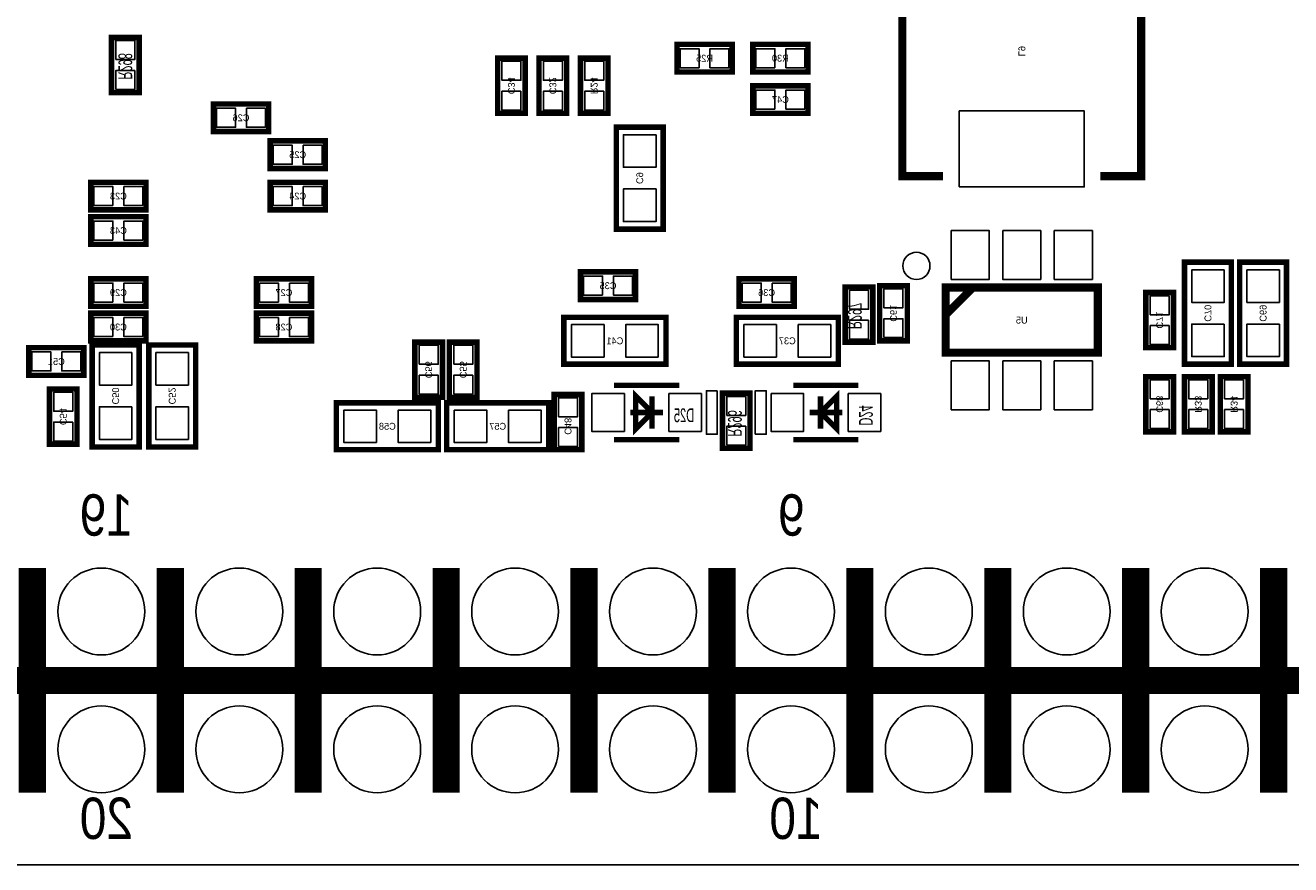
# Model space of a CAD drawing. Extents: x -7 to 92, y 0 to 100.
# Tile 11 of 16: x 53 to 76, y 0 to 15. Entities that reach past the tile are written whole.
import ezdxf
from ezdxf.enums import TextEntityAlignment as Align

# ---------------------------------------------------------------- set-up
doc = ezdxf.new("R2010")
doc.units = 0
for name, color, linetype in [('BG_OUTLINE', 12, 'CONTINUOUS'), ('BG_SILKSCREEN_BOTTOM', 150, 'CONTINUOUS'), ('PG_SILKSCREEN_BOTTOM', 150, 'CONTINUOUS'), ('PIN_BOTTOM', 200, 'CONTINUOUS'), ('RD_SILKSCREEN_BOTTOM', 150, 'CONTINUOUS')]:
    doc.layers.add(name, color=color, linetype=linetype)

msp = doc.modelspace()

# ---------------------------------------------------------------- linework, layer by layer
at = {"layer": 'BG_OUTLINE'}
msp.add_lwpolyline([(0, 1.500124), (0, 54.500018, -0.414227), (1.500124, 55.999888), (15.999968, 55.999888, -0.414241), (16.999966, 54.99989), (16.999966, 52.500022, 0.414244), (18.50009, 50.999898, 0.414204), (19.99996, 52.500022), (19.99996, 54.99989, -0.414226), (20.999958, 55.999888), (21.3614, 55.999888), (83.49996, 55.999888, -0.414216), (85.000084, 54.500018), (85.000084, 1.500124, -0.414251), (83.49996, 0), (1.500124, 0, -0.414262)], format="xyb", close=True, dxfattribs=at)
at = {"layer": 'PG_SILKSCREEN_BOTTOM'}
for points, const_width in [([(69.415914, 12.68603), (68.666106, 12.68603), (68.666106, 17.28597), (69.415914, 17.28597)], 0.150114), ([(72.316086, 17.28597), (73.065894, 17.28597), (73.065894, 12.68603), (72.316086, 12.68603)], 0.150114), ([(54.102, 14.224), (54.102, 15.24), (54.61, 15.24), (54.61, 14.224), (54.102, 14.224)], 0.1016), ([(65.532, 14.605), (64.516, 14.605), (64.516, 15.113), (65.532, 15.113), (65.532, 14.605)], 0.1016), ([(66.929, 14.605), (65.913, 14.605), (65.913, 15.113), (66.929, 15.113), (66.929, 14.605)], 0.1016), ([(61.722, 14.859), (61.722, 13.843), (61.214, 13.843), (61.214, 14.859), (61.722, 14.859)], 0.1016), ([(62.484, 14.859), (62.484, 13.843), (61.976, 13.843), (61.976, 14.859), (62.484, 14.859)], 0.1016), ([(63.246, 14.859), (63.246, 13.843), (62.738, 13.843), (62.738, 14.859), (63.246, 14.859)], 0.1016), ([(66.929, 13.843), (65.913, 13.843), (65.913, 14.351), (66.929, 14.351), (66.929, 13.843)], 0.1016), ([(55.97906, 14.01572), (56.99506, 14.01572), (56.99506, 13.50772), (55.97906, 13.50772), (55.97906, 14.01572)], 0.1016), ([(63.3984, 13.589), (63.3984, 11.7094), (64.262, 11.7094), (64.262, 13.589), (63.3984, 13.589)], 0.1016), ([(57.023, 13.335), (58.039, 13.335), (58.039, 12.827), (57.023, 12.827), (57.023, 13.335)], 0.1016), ([(54.737, 12.065), (53.721, 12.065), (53.721, 12.573), (54.737, 12.573), (54.737, 12.065)], 0.1016), ([(57.023, 12.573), (58.039, 12.573), (58.039, 12.065), (57.023, 12.065), (57.023, 12.573)], 0.1016), ([(54.737, 11.43), (53.721, 11.43), (53.721, 11.938), (54.737, 11.938), (54.737, 11.43)], 0.1016), ([(63.754, 10.414), (62.738, 10.414), (62.738, 10.922), (63.754, 10.922), (63.754, 10.414)], 0.1016), ([(73.8632, 11.0998), (73.8632, 9.2202), (74.7268, 9.2202), (74.7268, 11.0998), (73.8632, 11.0998)], 0.1016), ([(74.8792, 11.0998), (74.8792, 9.2202), (75.7428, 9.2202), (75.7428, 11.0998), (74.8792, 11.0998)], 0.1016), ([(54.737, 10.287), (53.721, 10.287), (53.721, 10.795), (54.737, 10.795), (54.737, 10.287)], 0.1016), ([(56.769, 10.795), (57.785, 10.795), (57.785, 10.287), (56.769, 10.287), (56.769, 10.795)], 0.1016), ([(65.659, 10.795), (66.675, 10.795), (66.675, 10.287), (65.659, 10.287), (65.659, 10.795)], 0.1016), ([(68.1228, 10.6426), (68.1228, 9.6266), (67.6148, 9.6266), (67.6148, 10.6426), (68.1228, 10.6426)], 0.1016), ([(68.2498, 9.652), (68.2498, 10.668), (68.7578, 10.668), (68.7578, 9.652), (68.2498, 9.652)], 0.1016), ([(69.465952, 9.433052), (69.465952, 10.632948), (72.266048, 10.632948), (72.266048, 9.433052), (69.465952, 9.433052)], 0.150114), ([(69.465952, 10.133076), (69.966078, 10.632948)], 0.150114), ([(73.66, 10.541), (73.66, 9.525), (73.152, 9.525), (73.152, 10.541), (73.66, 10.541)], 0.1016), ([(54.737, 9.652), (53.721, 9.652), (53.721, 10.16), (54.737, 10.16), (54.737, 9.652)], 0.1016), ([(56.769, 10.16), (57.785, 10.16), (57.785, 9.652), (56.769, 9.652), (56.769, 10.16)], 0.1016), ([(64.3128, 10.0838), (62.4332, 10.0838), (62.4332, 9.2202), (64.3128, 9.2202), (64.3128, 10.0838)], 0.1016), ([(65.6082, 9.2202), (67.4878, 9.2202), (67.4878, 10.0838), (65.6082, 10.0838), (65.6082, 9.2202)], 0.1016), ([(52.578, 9.525), (53.594, 9.525), (53.594, 9.017), (52.578, 9.017), (52.578, 9.525)], 0.1016), ([(53.7464, 9.5758), (53.7464, 7.6962), (54.61, 7.6962), (54.61, 9.5758), (53.7464, 9.5758)], 0.1016), ([(55.6514, 7.6962), (55.6514, 9.5758), (54.7878, 9.5758), (54.7878, 7.6962), (55.6514, 7.6962)], 0.1016), ([(59.689746, 8.6106), (59.689746, 9.6266), (60.197746, 9.6266), (60.197746, 8.6106), (59.689746, 8.6106)], 0.1016), ([(60.324746, 8.6106), (60.324746, 9.6266), (60.832746, 9.6266), (60.832746, 8.6106), (60.324746, 8.6106)], 0.1016), ([(64.557148, 8.831326), (63.357252, 8.831326)], 0.100076), ([(66.659252, 8.831326), (67.859148, 8.831326)], 0.100076), ([(73.66, 8.9916), (73.66, 7.9756), (73.152, 7.9756), (73.152, 8.9916), (73.66, 8.9916)], 0.1016), ([(74.3712, 8.9916), (74.3712, 7.9756), (73.8632, 7.9756), (73.8632, 8.9916), (74.3712, 8.9916)], 0.1016), ([(75.0316, 8.9916), (75.0316, 7.9756), (74.5236, 7.9756), (74.5236, 8.9916), (75.0316, 8.9916)], 0.1016), ([(53.467, 8.763), (53.467, 7.747), (52.959, 7.747), (52.959, 8.763), (53.467, 8.763)], 0.1016), ([(62.2554, 7.6454), (62.2554, 8.6614), (62.7634, 8.6614), (62.7634, 7.6454), (62.2554, 7.6454)], 0.1016), ([(63.757302, 8.631174), (64.057276, 8.3312), (63.757302, 8.031226), (63.757302, 8.631174)], 0.100076), ([(64.057276, 8.631174), (64.057276, 8.031226)], 0.100076), ([(65.3542, 7.6708), (65.3542, 8.6868), (65.8622, 8.6868), (65.8622, 7.6708), (65.3542, 7.6708)], 0.1016), ([(67.459098, 8.031226), (67.159124, 8.3312), (67.459098, 8.631174), (67.459098, 8.031226)], 0.100076), ([(67.159124, 8.031226), (67.159124, 8.631174)], 0.100076), ([(60.1218, 8.509), (58.2422, 8.509), (58.2422, 7.6454), (60.1218, 7.6454), (60.1218, 8.509)], 0.1016), ([(60.2742, 7.6454), (62.1538, 7.6454), (62.1538, 8.509), (60.2742, 8.509), (60.2742, 7.6454)], 0.1016), ([(64.257174, 8.3312), (63.657226, 8.3312)], 0.100076), ([(66.959226, 8.3312), (67.559174, 8.3312)], 0.100076), ([(64.557148, 7.831074), (63.357252, 7.831074)], 0.100076), ([(66.659252, 7.831074), (67.859148, 7.831074)], 0.100076), ([(52.645056, 5.465064), (52.645056, 1.324864)], 0.500126), ([(55.185056, 5.465064), (55.185056, 1.324864)], 0.500126), ([(57.725056, 5.465064), (57.725056, 1.324864)], 0.500126), ([(60.265056, 5.465064), (60.265056, 1.324864)], 0.500126), ([(62.805056, 5.465064), (62.805056, 1.324864)], 0.500126), ([(65.345056, 5.465064), (65.345056, 1.324864)], 0.500126), ([(67.885056, 5.465064), (67.885056, 1.324864)], 0.500126), ([(70.425056, 5.465064), (70.425056, 1.324864)], 0.500126), ([(72.965056, 5.465064), (72.965056, 1.324864)], 0.500126), ([(75.505056, 5.465064), (75.505056, 1.324864)], 0.500126), ([(77.445108, 3.394964), (27.645106, 3.394964)], 0.500126)]:
    msp.add_lwpolyline(points, dxfattribs=dict(at, const_width=const_width))
msp.add_lwpolyline([(69.175884, 11.032998, 1), (68.676116, 11.033002, 1)], format="xyb", close=True, dxfattribs=at)
for points in [[(65.257172, 8.73125), (65.257172, 7.93115), (65.057274, 7.93115), (65.057274, 8.73125)], [(65.959228, 7.93115), (65.959228, 8.73125), (66.159126, 8.73125), (66.159126, 7.93115)]]:
    msp.add_lwpolyline(points, close=True, dxfattribs=at)
at = {"layer": 'PIN_BOTTOM'}
for points in [[(54.180994, 14.832076), (54.531006, 14.832076), (54.531006, 15.182088), (54.180994, 15.182088)], [(64.923924, 14.683994), (64.923924, 15.034006), (64.573912, 15.034006), (64.573912, 14.683994)], [(65.474088, 14.683994), (65.474088, 15.034006), (65.124076, 15.034006), (65.124076, 14.683994)], [(66.320924, 14.683994), (66.320924, 15.034006), (65.970912, 15.034006), (65.970912, 14.683994)], [(66.871088, 14.683994), (66.871088, 15.034006), (66.521076, 15.034006), (66.521076, 14.683994)], [(61.643006, 14.801088), (61.292994, 14.801088), (61.292994, 14.451076), (61.643006, 14.451076)], [(62.405006, 14.801088), (62.054994, 14.801088), (62.054994, 14.451076), (62.405006, 14.451076)], [(63.167006, 14.801088), (62.816994, 14.801088), (62.816994, 14.451076), (63.167006, 14.451076)], [(54.180994, 14.281912), (54.531006, 14.281912), (54.531006, 14.631924), (54.180994, 14.631924)], [(61.643006, 14.250924), (61.292994, 14.250924), (61.292994, 13.900912), (61.643006, 13.900912)], [(62.405006, 14.250924), (62.054994, 14.250924), (62.054994, 13.900912), (62.405006, 13.900912)], [(63.167006, 14.250924), (62.816994, 14.250924), (62.816994, 13.900912), (63.167006, 13.900912)], [(66.320924, 13.921994), (66.320924, 14.272006), (65.970912, 14.272006), (65.970912, 13.921994)], [(66.871088, 13.921994), (66.871088, 14.272006), (66.521076, 14.272006), (66.521076, 13.921994)], [(56.036972, 13.936726), (56.036972, 13.586714), (56.386984, 13.586714), (56.386984, 13.936726)], [(56.587136, 13.936726), (56.587136, 13.586714), (56.937148, 13.586714), (56.937148, 13.936726)], [(69.716015, 12.485878), (72.015985, 12.485878), (72.015985, 13.885926), (69.716015, 13.885926)], [(64.12992, 13.448792), (63.53048, 13.448792), (63.53048, 12.849352), (64.12992, 12.849352)], [(57.080912, 13.256006), (57.080912, 12.905994), (57.430924, 12.905994), (57.430924, 13.256006)], [(57.631076, 13.256006), (57.631076, 12.905994), (57.981088, 12.905994), (57.981088, 13.256006)], [(54.128924, 12.143994), (54.128924, 12.494006), (53.778912, 12.494006), (53.778912, 12.143994)], [(54.679088, 12.143994), (54.679088, 12.494006), (54.329076, 12.494006), (54.329076, 12.143994)], [(57.080912, 12.494006), (57.080912, 12.143994), (57.430924, 12.143994), (57.430924, 12.494006)], [(57.631076, 12.494006), (57.631076, 12.143994), (57.981088, 12.143994), (57.981088, 12.494006)], [(64.12992, 12.449048), (63.53048, 12.449048), (63.53048, 11.849608), (64.12992, 11.849608)], [(54.128924, 11.508994), (54.128924, 11.859006), (53.778912, 11.859006), (53.778912, 11.508994)], [(54.679088, 11.508994), (54.679088, 11.859006), (54.329076, 11.859006), (54.329076, 11.508994)], [(69.566028, 11.682857), (69.566028, 10.782935), (70.266052, 10.782935), (70.266052, 11.682857)], [(70.515988, 11.682857), (70.515988, 10.782935), (71.216012, 10.782935), (71.216012, 11.682857)], [(71.465948, 11.682857), (71.465948, 10.782935), (72.165972, 10.782935), (72.165972, 11.682857)], [(74.59472, 10.959592), (73.99528, 10.959592), (73.99528, 10.360152), (74.59472, 10.360152)], [(75.61072, 10.959592), (75.01128, 10.959592), (75.01128, 10.360152), (75.61072, 10.360152)], [(63.145924, 10.492994), (63.145924, 10.843006), (62.795912, 10.843006), (62.795912, 10.492994)], [(63.696088, 10.492994), (63.696088, 10.843006), (63.346076, 10.843006), (63.346076, 10.492994)], [(54.128924, 10.365994), (54.128924, 10.716006), (53.778912, 10.716006), (53.778912, 10.365994)], [(54.679088, 10.365994), (54.679088, 10.716006), (54.329076, 10.716006), (54.329076, 10.365994)], [(56.826912, 10.716006), (56.826912, 10.365994), (57.176924, 10.365994), (57.176924, 10.716006)], [(57.377076, 10.716006), (57.377076, 10.365994), (57.727088, 10.365994), (57.727088, 10.716006)], [(65.716912, 10.716006), (65.716912, 10.365994), (66.066924, 10.365994), (66.066924, 10.716006)], [(66.267076, 10.716006), (66.267076, 10.365994), (66.617088, 10.365994), (66.617088, 10.716006)], [(68.043806, 10.584688), (67.693794, 10.584688), (67.693794, 10.234676), (68.043806, 10.234676)], [(68.328794, 10.260076), (68.678806, 10.260076), (68.678806, 10.610088), (68.328794, 10.610088)], [(73.581006, 10.483088), (73.230994, 10.483088), (73.230994, 10.133076), (73.581006, 10.133076)], [(54.128924, 9.730994), (54.128924, 10.081006), (53.778912, 10.081006), (53.778912, 9.730994)], [(54.679088, 9.730994), (54.679088, 10.081006), (54.329076, 10.081006), (54.329076, 9.730994)], [(56.826912, 10.081006), (56.826912, 9.730994), (57.176924, 9.730994), (57.176924, 10.081006)], [(57.377076, 10.081006), (57.377076, 9.730994), (57.727088, 9.730994), (57.727088, 10.081006)], [(68.043806, 10.034524), (67.693794, 10.034524), (67.693794, 9.684512), (68.043806, 9.684512)], [(68.328794, 9.709912), (68.678806, 9.709912), (68.678806, 10.059924), (68.328794, 10.059924)], [(63.172848, 9.35228), (63.172848, 9.95172), (62.573408, 9.95172), (62.573408, 9.35228)], [(64.172592, 9.35228), (64.172592, 9.95172), (63.573152, 9.95172), (63.573152, 9.35228)], [(65.748408, 9.95172), (65.748408, 9.35228), (66.347848, 9.35228), (66.347848, 9.95172)], [(66.748152, 9.95172), (66.748152, 9.35228), (67.347592, 9.35228), (67.347592, 9.95172)], [(73.581006, 9.932924), (73.230994, 9.932924), (73.230994, 9.582912), (73.581006, 9.582912)], [(74.59472, 9.959848), (73.99528, 9.959848), (73.99528, 9.360408), (74.59472, 9.360408)], [(75.61072, 9.959848), (75.01128, 9.959848), (75.01128, 9.360408), (75.61072, 9.360408)], [(59.76874, 9.218676), (60.118752, 9.218676), (60.118752, 9.568688), (59.76874, 9.568688)], [(60.40374, 9.218676), (60.753752, 9.218676), (60.753752, 9.568688), (60.40374, 9.568688)], [(52.635912, 9.446006), (52.635912, 9.095994), (52.985924, 9.095994), (52.985924, 9.446006)], [(53.186076, 9.446006), (53.186076, 9.095994), (53.536088, 9.095994), (53.536088, 9.446006)], [(54.47792, 9.435592), (53.87848, 9.435592), (53.87848, 8.836152), (54.47792, 8.836152)], [(54.91988, 8.836152), (55.51932, 8.836152), (55.51932, 9.435592), (54.91988, 9.435592)], [(69.566028, 9.283065), (69.566028, 8.383143), (70.266052, 8.383143), (70.266052, 9.283065)], [(70.515988, 9.283065), (70.515988, 8.383143), (71.216012, 8.383143), (71.216012, 9.283065)], [(71.465948, 9.283065), (71.465948, 8.383143), (72.165972, 8.383143), (72.165972, 9.283065)], [(59.76874, 8.668512), (60.118752, 8.668512), (60.118752, 9.018524), (59.76874, 9.018524)], [(60.40374, 8.668512), (60.753752, 8.668512), (60.753752, 9.018524), (60.40374, 9.018524)], [(73.581006, 8.933688), (73.230994, 8.933688), (73.230994, 8.583676), (73.581006, 8.583676)], [(74.292206, 8.933688), (73.942194, 8.933688), (73.942194, 8.583676), (74.292206, 8.583676)], [(74.952606, 8.933688), (74.602594, 8.933688), (74.602594, 8.583676), (74.952606, 8.583676)], [(53.388006, 8.705088), (53.037994, 8.705088), (53.037994, 8.355076), (53.388006, 8.355076)], [(63.547244, 7.981188), (63.547244, 8.681212), (62.947296, 8.681212), (62.947296, 7.981188)], [(64.967104, 7.981188), (64.967104, 8.681212), (64.367156, 8.681212), (64.367156, 7.981188)], [(65.433194, 8.278876), (65.783206, 8.278876), (65.783206, 8.628888), (65.433194, 8.628888)], [(66.249296, 8.681212), (66.249296, 7.981188), (66.849244, 7.981188), (66.849244, 8.681212)], [(67.669156, 8.681212), (67.669156, 7.981188), (68.269104, 7.981188), (68.269104, 8.681212)], [(54.47792, 8.435848), (53.87848, 8.435848), (53.87848, 7.836408), (54.47792, 7.836408)], [(54.91988, 7.836408), (55.51932, 7.836408), (55.51932, 8.435848), (54.91988, 8.435848)], [(62.334394, 8.253476), (62.684406, 8.253476), (62.684406, 8.603488), (62.334394, 8.603488)], [(58.981848, 7.77748), (58.981848, 8.37692), (58.382408, 8.37692), (58.382408, 7.77748)], [(59.981592, 7.77748), (59.981592, 8.37692), (59.382152, 8.37692), (59.382152, 7.77748)], [(60.414408, 8.37692), (60.414408, 7.77748), (61.013848, 7.77748), (61.013848, 8.37692)], [(61.414152, 8.37692), (61.414152, 7.77748), (62.013592, 7.77748), (62.013592, 8.37692)], [(73.581006, 8.383524), (73.230994, 8.383524), (73.230994, 8.033512), (73.581006, 8.033512)], [(74.292206, 8.383524), (73.942194, 8.383524), (73.942194, 8.033512), (74.292206, 8.033512)], [(74.952606, 8.383524), (74.602594, 8.383524), (74.602594, 8.033512), (74.952606, 8.033512)], [(53.388006, 8.154924), (53.037994, 8.154924), (53.037994, 7.804912), (53.388006, 7.804912)], [(62.334394, 7.703312), (62.684406, 7.703312), (62.684406, 8.053324), (62.334394, 8.053324)], [(65.433194, 7.728712), (65.783206, 7.728712), (65.783206, 8.078724), (65.433194, 8.078724)]]:
    msp.add_lwpolyline(points, close=True, dxfattribs=at)
for centre in [(53.915056, 4.664964), (56.455056, 4.664964), (58.995056, 4.664964), (61.535056, 4.664964), (64.075056, 4.664964), (66.615056, 4.664964), (69.155056, 4.664964), (71.695056, 4.664964), (74.235056, 4.664964), (53.915056, 2.124964), (56.455056, 2.124964), (58.995056, 2.124964), (61.535056, 2.124964), (64.075056, 2.124964), (66.615056, 2.124964), (69.155056, 2.124964), (71.695056, 2.124964), (74.235056, 2.124964)]:
    msp.add_circle(centre, 0.799973, dxfattribs=at)

# ---------------------------------------------------------------- texts
at = {"layer": 'BG_SILKSCREEN_BOTTOM', "text_generation_flag": 2, "width": 0.866667}
for s, p in [('19', (54.499256, 6.061964)), ('9', (66.869056, 6.061964)), ('20', (54.499256, 0.473964)), ('10', (67.199256, 0.473964))]:
    msp.add_text(s, height=0.762, dxfattribs=at).set_placement(p)
at = {"layer": 'RD_SILKSCREEN_BOTTOM', "text_generation_flag": 2, "width": 0.6}
for s, p in [('R298', (54.229, 14.4653)), ('R297', (67.6656, 9.8679)), ('D24', (67.8688, 8.0899)), ('R296', (65.4558, 7.8867))]:
    msp.add_text(s, height=0.254, rotation=270, dxfattribs=at).set_placement(p)
at = {"layer": 'RD_SILKSCREEN_BOTTOM', "text_generation_flag": 2}
for s, p in [('R25', (65.024, 14.7955)), ('R30', (66.421, 14.7955)), ('C47', (66.421, 14.0335)), ('C26', (56.48706, 13.69822)), ('C25', (57.531, 13.0175)), ('C23', (54.229, 12.2555)), ('C24', (57.531, 12.2555)), ('C43', (54.229, 11.6205)), ('C35', (63.246, 10.6045)), ('C29', (54.229, 10.4775)), ('C27', (57.277, 10.4775)), ('C36', (66.167, 10.4775)), ('U5', (70.866, 9.9695)), ('C30', (54.229, 9.8425)), ('C28', (57.277, 9.8425)), ('C41', (63.373, 9.5885)), ('C37', (66.548, 9.5885)), ('C51', (53.086, 9.2075)), ('C58', (59.182, 8.0137)), ('C57', (61.214, 8.0137))]:
    msp.add_text(s, height=0.127, dxfattribs=at).set_placement(p, align=Align.CENTER)
for s, p in [('L9', (70.80504, 14.988794)), ('C34', (61.4045, 14.351254)), ('C32', (62.1665, 14.351254)), ('R24', (62.9285, 14.351254)), ('C9', (63.7667, 12.649454)), ('C61', (68.4403, 10.160254)), ('C70', (74.2315, 10.160254)), ('C69', (75.2475, 10.160254)), ('C71', (73.3425, 10.033254)), ('C56', (59.880246, 9.118854)), ('C55', (60.515246, 9.118854)), ('C50', (54.1147, 8.636254)), ('C52', (55.1561, 8.636254)), ('C68', (73.3425, 8.483854)), ('R33', (74.0537, 8.483854)), ('R34', (74.7141, 8.483854)), ('C54', (53.1495, 8.255254)), ('C48', (62.4459, 8.0772))]:
    msp.add_text(s, height=0.127, rotation=270, dxfattribs=at).set_placement(p, align=Align.CENTER)
at = {"layer": 'RD_SILKSCREEN_BOTTOM', "text_generation_flag": 2, "width": 0.6}
msp.add_text('D25', height=0.254, dxfattribs=at).set_placement((64.8335, 8.1534))

doc.saveas('drawing.dxf')
